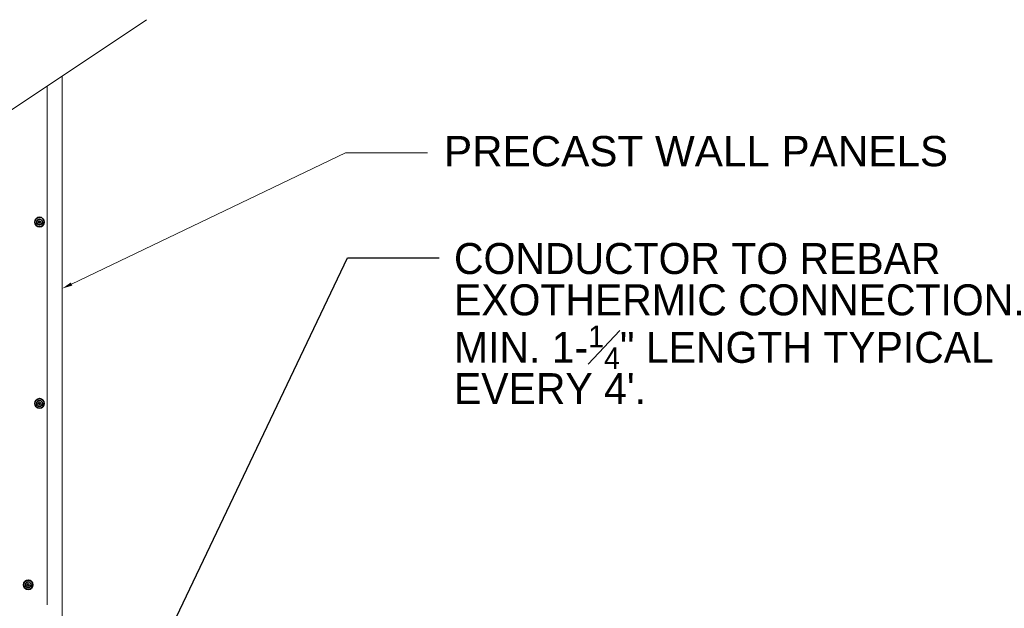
# Model space of a CAD drawing. Header units: inches. Extents: x 298 to 9722, y 170 to 7422.
# Tile 10 of 36: x 732 to 1018, y 484 to 655. Entities that reach past the tile are written whole.
import ezdxf
from ezdxf import colors
from ezdxf.entities.mleader import LeaderData, LeaderLine
from ezdxf.math import Vec2, Vec3

# ---------------------------------------------------------------- set-up
doc = ezdxf.new("R2010")
doc.units = ezdxf.units.IN
doc.header["$MEASUREMENT"] = 0
for name, color, linetype, lineweight in [('E-ANNO-TEXT', 7, 'Continuous', 25), ('E-DETL-GRPH', 7, 'Continuous', 35), ('S-301 Building Sections [E-202 Reference]$0$G-ELECT-REF', 253, 'Continuous', 9)]:
    doc.layers.add(name, color=color, linetype=linetype, lineweight=lineweight)
doc.styles.add("S-301 Building Sections [E-202 Reference]$0$3 4 1'-0", font='arial.ttf', dxfattribs={"height": 2})
doc.styles.get("Standard").update_dxf_attribs({"font": 'arial.ttf'})

# ---------------------------------------------------------------- blocks, each defined once
blk = doc.blocks.new('S-301 Building Sections [E-202 Reference]')
at = {"color": 9}
for centre, radius in [((700.868, 284.723), 0.313), ((700.868, 284.723), 0.188), ((700.868, 284.723), 0.0625), ((700.868, 272.723), 0.313), ((700.868, 272.723), 0.188), ((700.868, 272.723), 0.0625), ((700.118, 260.723), 0.313), ((700.118, 260.723), 0.188), ((700.118, 260.723), 0.0625)]:
    blk.add_circle(centre, radius, dxfattribs=at)
at = {"layer": 'S-301 Building Sections [E-202 Reference]$0$G-ELECT-REF', "color": 9}
for p, q in [((685.337, 283.033), (707.95, 298.109)), ((702.368, 257.447), (702.368, 294.387)), ((701.368, 259.384), (701.368, 293.72)), ((702.984, 280.621), (721.135, 289.309)), ((721.135, 289.309), (726.548, 289.309))]:
    blk.add_line(p, q, dxfattribs=at)
blk.add_solid([(703.033, 280.519), (702.368, 280.327), (702.935, 280.724)], dxfattribs=at)
at = {"layer": 'S-301 Building Sections [E-202 Reference]$0$G-ELECT-REF', "color": 9, "lineweight": 30, "style": "S-301 Building Sections [E-202 Reference]$0$3 4 1'-0"}
blk.add_text('PRECAST WALL PANELS', height=2, dxfattribs=at).set_placement((727.649, 288.415))

msp = doc.modelspace()

# ---------------------------------------------------------------- block references
at = {"layer": 'E-DETL-GRPH', "color": 0, "xscale": 4.39128, "yscale": 4.39128, "zscale": 4.39128}
msp.add_blockref('S-301 Building Sections [E-202 Reference]', (-2340.28999, -653.85082), dxfattribs=at)

# ---------------------------------------------------------------- texts
at = {"layer": 'E-ANNO-TEXT', "color": 0, "insert": (857.88756, 590.34225), "char_height": 9, "attachment_point": 1, "line_spacing_factor": 0.8}
msp.add_mtext_dynamic_manual_height_columns('\\A1;CONDUCTOR TO REBAR EXOTHERMIC CONNECTION.  MIN. 1-{\\H0.7x;\\S1#4;}" LENGTH TYPICAL EVERY 4\'.', width=180.1115626, gutter_width=48, heights=[49.96288], dxfattribs=at)

# ---------------------------------------------------------------- leaders
at = {"layer": 'E-ANNO-TEXT', "color": 0}
ml = msp.add_multileader_mtext('Standard', dxfattribs=at)
ml.set_content('')
ml.set_leader_properties()
ml.build(insert=Vec2(0, 0))
ml.multileader.update_dxf_attribs({"dogleg_length": 0.36, "arrow_head_size": 12, "scale": 48})
ctx = ml.context
ctx.base_point, ctx.scale, ctx.char_height, ctx.arrow_head_size, ctx.landing_gap_size, ctx.plane_origin = Vec3(853.56756, 586.02225), 48, 8.64, 12, 4.32, Vec3(569.44263, 558.85148)
notes = []
notes.append((ctx, [(0, (1, 1, 0), (826.98979, 586.02225), (1, 0), 26.57777, [(0, [(765.01991, 456.13822)], 0, [])])]))
ctx.mtext.insert, ctx.mtext.flow_direction = Vec3(857.88756, 590.34225), 5
for ctx, leaders in notes:
    for number, flags, end, landing, length, lines in leaders:
        leader = LeaderData()
        leader.index, (leader.has_last_leader_line, leader.has_dogleg_vector, leader.attachment_direction) = number, flags
        leader.last_leader_point, leader.dogleg_vector, leader.dogleg_length = Vec3(end), Vec3(landing), length
        for number, points, colour, breaks in lines:
            line = LeaderLine()
            line.index, line.vertices, line.color, line.breaks = number, Vec3.list(points), colors.encode_raw_color(colour), breaks
            leader.lines.append(line)
        ctx.leaders.append(leader)

doc.saveas('drawing.dxf')
